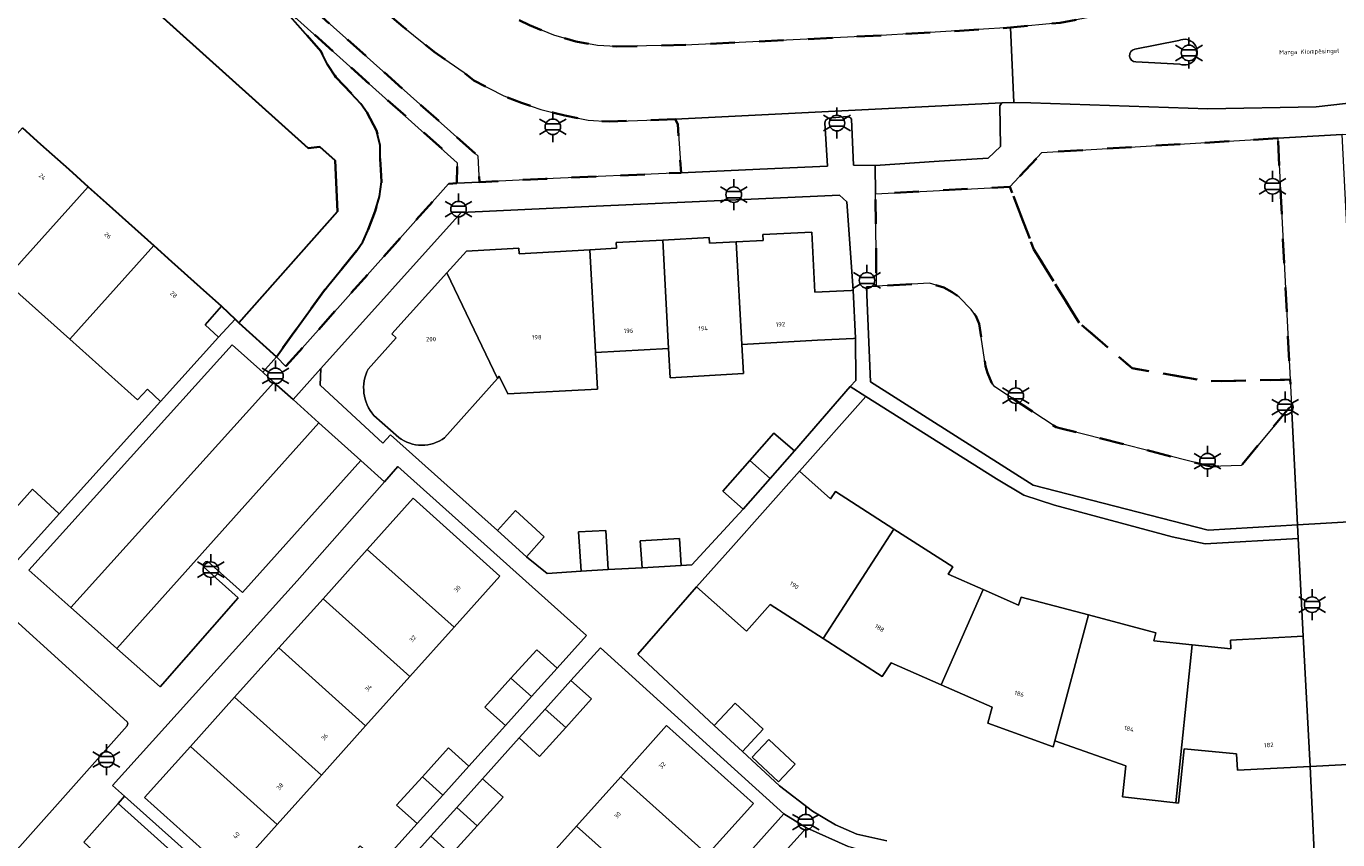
# Model space of a CAD drawing. Extents: x 105780 to 185197, y 477999 to 525027.
# Tile 27 of 256: x 106022 to 106130, y 478611 to 478677. Entities that reach past the tile are written whole.
import ezdxf
from ezdxf.enums import TextEntityAlignment as Align

# ---------------------------------------------------------------- set-up
doc = ezdxf.new("R2010")
doc.units = 0
doc.linetypes.add('XX-HIDDEN', pattern=[4, 2, -2])
for name, color, linetype, lineweight in [('B-GV-GR-MATERIAALGRENS-G', 252, 'XX-HIDDEN', 35), ('B-RO-IE-MEUBILAIR_WEGMEUBILAIR-S', 252, 'Continuous', 25), ('B-WE-GW-WATERGANG_SLOOT_INSTEEK-G', 252, 'Continuous', 30), ('B-XX-KG-KADASTRAAL_BEBOUWING-G', 252, 'Continuous', 20), ('B1-WE-OG-BEBOUWING-T18', 7, 'Continuous', 18), ('B1-WE-OG-TERREIN_ERF-GV', 252, 'Continuous', 18), ('B1-WE-OG-TOPOGRAFIE-T18', 10, 'Continuous', 18), ('B1-WE-VH-VERHARDING_ASFALT-GV', 252, 'Continuous', 18), ('B1-WE-VH-VERHARDING_BETONSTRAATSTEEN-GV', 252, 'Continuous', 18), ('B1-WE-VH-VERHARDING_TEGEL-GV', 252, 'Continuous', 18)]:
    doc.layers.add(name, color=color, linetype=linetype, lineweight=lineweight)
doc.styles.add('NLCS-ISO', font='NLCS-ISO.ttf')
doc.styles.add('NLCS-ISO-M200-T18', font='NLCS-ISO.ttf', dxfattribs={"height": 0.36})

# ---------------------------------------------------------------- blocks, each defined once
blk = doc.blocks.new('B-SIE-WEG_LICHTMAST-SO')
at = {"ltscale": 0.1}
for p, q in [((0, 1.27), (0, 2.53)), ((-1.1, 0.63), (-2.19, 1.27)), ((1.1, 0.63), (2.19, 1.27)), ((-1.1, -0.63), (-2.19, -1.27)), ((0, -1.27), (0, -2.53)), ((1.1, -0.63), (2.19, -1.27))]:
    blk.add_line(p, q, dxfattribs=at)
at = {"flags": 128}
for points in [[(-1.16, 0.5), (1.16, 0.5)], [(-1.16, -0.5), (1.16, -0.5)]]:
    blk.add_lwpolyline(points, dxfattribs=at)
at = {"ltscale": 0.1}
blk.add_circle((0, 0), 1.27, dxfattribs=at)
at = {"style": 'NLCS-ISO'}
blk.add_attdef('TYPE', text='', height=1.8, dxfattribs=at).set_placement((0, 2.53), align=Align.BOTTOM_CENTER)

msp = doc.modelspace()

# ---------------------------------------------------------------- linework, layer by layer
at = {"layer": 'B-GV-GR-MATERIAALGRENS-G', "flags": 128}
for points in [[(106115.975, 478679.095), (106115.527, 478681.667), (106114.752, 478681.063), (106113.874, 478680.819), (106106.965, 478679.956), (106099.987, 478679.338), (106083.701, 478678.246), (106077.17, 478678.061), (106075.361, 478678.298), (106073.752, 478678.554), (106072.838, 478678.854), (106072.15, 478679.241), (106071.62, 478679.722), (106070.795, 478680.36), (106070.006, 478681.058), (106069.185, 478681.802), (106068.335, 478682.955), (106067.766, 478684.037), (106067.21, 478684.851), (106066.581, 478685.604), (106065.18, 478686.674), (106063.669, 478687.862), (106062.678, 478689.162), (106062.296, 478690.128), (106061.978, 478691.164), (106061.829, 478692.065), (106061.955, 478692.807), (106062.112, 478693.503), (106062.372, 478694.052), (106062.685, 478694.497), (106063.348, 478695.208), (106064.434, 478696.284), (106066.011, 478697.862), (106066.628, 478698.342), (106066.822, 478698.485), (106067.348, 478698.874), (106067.86, 478699.157), (106063.958, 478698.817), (106052.121, 478686.065), (106057.104, 478681.708), (106058.263, 478680.695), (106059.498, 478679.684), (106060.609, 478678.859), (106061.548, 478678.245), (106063.625, 478677.218), (106065.624, 478676.408), (106067.408, 478675.902), (106069.203, 478675.569), (106070.727, 478675.481), (106076.916, 478675.63), (106092.406, 478676.386), (106102.97, 478677.027), (106107.051, 478677.417)], [(106075.55, 478669.53), (106070.157, 478669.343), (106068.421, 478669.459), (106066.51, 478669.825), (106064.544, 478670.331), (106062.969, 478670.866), (106061.517, 478671.436), (106059.074, 478672.703), (106058.288, 478673.343), (106055.834, 478675.04), (106053.295, 478677.087), (106050.521, 478679.475), (106047.818, 478681.921), (106045.325, 478679.092), (106059.441, 478666.502), (106059.537, 478664.385), (106064.945, 478664.662), (106076.041, 478665.153), (106075.752, 478669.119)], [(106042.797, 478679.379), (106046.566, 478675.094), (106047.107, 478674.002), (106047.798, 478672.975), (106049.835, 478670.799), (106050.359, 478670.069), (106051.109, 478668.604), (106051.408, 478667.386), (106051.405, 478666.276), (106051.467, 478665.381), (106051.525, 478664.399), (106051.354, 478663.205), (106051.01, 478662.021), (106050.409, 478660.434), (106050.005, 478659.506), (106049.504, 478658.793), (106046.862, 478655.537), (106044.2, 478651.879), (106042.931, 478650.078), (106043.695, 478649.311), (106057.01, 478664.255), (106057.673, 478664.289), (106057.724, 478665.978)], [(106124.857, 478667.972), (106105.555, 478666.811), (106102.93, 478664.01), (106104.894, 478658.881), (106108.585, 478652.884), (106112.934, 478649.152), (106119.129, 478648.086), (106125.855, 478648.227)], [(106108.585, 478652.884), (106104.894, 478658.881), (106102.93, 478664.01), (106091.928, 478663.421), (106092.012, 478655.868), (106096.351, 478656.109), (106097.525, 478655.755), (106098.212, 478655.387), (106098.777, 478654.984), (106099.754, 478653.971), (106100.152, 478653.445), (106100.424, 478652.78), (106100.947, 478649.315), (106101.088, 478648.768), (106101.413, 478647.98), (106101.688, 478647.64), (106106.716, 478644.338), (106107.128, 478644.233), (106119.379, 478641.113), (106121.861, 478641.196), (106125.961, 478646.138), (106125.855, 478648.227), (106119.129, 478648.086), (106112.934, 478649.152)]]:
    msp.add_lwpolyline(points, close=True, dxfattribs=at)
at = {"layer": 'B-WE-GW-WATERGANG_SLOOT_INSTEEK-G', "flags": 128}
for points in [[(106022.152, 478668.833), (106023.636, 478667.502), (106025.939, 478665.437), (106027.53, 478664.01), (106028.995, 478662.696), (106031.328, 478660.604), (106032.896, 478659.198), (106034.345, 478657.898), (106036.698, 478655.788), (106038.441, 478654.225), (106039.543, 478653.177), (106039.862, 478652.884), (106047.934, 478661.986), (106047.74, 478666.155), (106046.48, 478667.279), (106045.511, 478667.155), (106026.138, 478684.633), (106006.169, 478702.544)], [(106026.138, 478684.633), (106045.511, 478667.155), (106046.48, 478667.279), (106047.74, 478666.155), (106047.934, 478661.986), (106039.862, 478652.884), (106042.931, 478650.078), (106044.2, 478651.879), (106046.862, 478655.537), (106049.504, 478658.793), (106050.005, 478659.506), (106050.409, 478660.434), (106051.01, 478662.021), (106051.354, 478663.205), (106051.525, 478664.399), (106051.467, 478665.381), (106051.405, 478666.276), (106051.408, 478667.386), (106051.109, 478668.604), (106050.359, 478670.069), (106049.835, 478670.799), (106047.798, 478672.975), (106047.107, 478674.002), (106046.566, 478675.094), (106042.797, 478679.379)]]:
    msp.add_lwpolyline(points, dxfattribs=at)
at = {"layer": 'B-XX-KG-KADASTRAAL_BEBOUWING-G', "flags": 128}
for points in [[(106027.53, 478664.01), (106025.939, 478665.437), (106023.636, 478667.502), (106022.152, 478668.833), (106015.282, 478661.172), (106020.659, 478656.349)], [(106032.896, 478659.198), (106031.328, 478660.604), (106028.995, 478662.696), (106027.53, 478664.01), (106020.659, 478656.349), (106026.026, 478651.537)], [(106080.543, 478659.498), (106081, 478651.1), (106087.191, 478651.445), (106090.148, 478651.601), (106090.305, 478651.61), (106090.099, 478655.539), (106089.949, 478655.531), (106086.983, 478655.374), (106086.723, 478660.289), (106082.714, 478660.094), (106082.735, 478659.616)], [(106037.086, 478652.714), (106038.441, 478654.225), (106036.698, 478655.788), (106034.345, 478657.898), (106032.896, 478659.198), (106026.026, 478651.537), (106031.571, 478646.564), (106032.371, 478647.456), (106033.444, 478646.435), (106038.194, 478651.701)], [(106074.526, 478659.641), (106070.71, 478659.438), (106070.737, 478658.978), (106068.561, 478658.854), (106069.019, 478650.432), (106075.01, 478650.766)], [(106080.543, 478659.498), (106078.364, 478659.381), (106078.341, 478659.843), (106074.526, 478659.641), (106075.01, 478650.766), (106075.143, 478648.382), (106081.133, 478648.716), (106081, 478651.1)], [(106068.561, 478658.854), (106062.796, 478658.524), (106062.766, 478658.992), (106058.463, 478658.745), (106056.861, 478656.963), (106061, 478648.328), (106061.157, 478648.505), (106061.843, 478647.055), (106069.181, 478647.454), (106069.019, 478650.432)], [(106085.296, 478642.392), (106083.617, 478643.843), (106081.654, 478641.608), (106083.305, 478640.126)], [(106083.305, 478640.126), (106081.654, 478641.608), (106079.439, 478639.087), (106081.118, 478637.636)], [(106093.427, 478635.998), (106088.654, 478639.06), (106088.246, 478638.473), (106085.726, 478640.744), (106080.088, 478634.399), (106077.299, 478631.26), (106081.372, 478627.641), (106083.324, 478629.838), (106087.642, 478627.053)], [(106025.141, 478637.257), (106022.978, 478639.255), (106018.726, 478634.506), (106020.939, 478632.578), (106021.731, 478633.46)], [(106050.355, 478634.331), (106057.458, 478627.961), (106061.208, 478632.143), (106054.105, 478638.512)], [(106061.011, 478635.882), (106063.396, 478633.72), (106064.841, 478635.37), (106062.483, 478637.507)], [(106067.843, 478632.542), (106070.06, 478632.685), (106069.863, 478635.888), (106067.626, 478635.758)], [(106100.752, 478631.043), (106097.871, 478632.313), (106098.255, 478632.901), (106093.427, 478635.998), (106087.642, 478627.053), (106092.487, 478623.929), (106093.206, 478625.063), (106097.302, 478623.261)], [(106072.838, 478632.83), (106076.029, 478633.009), (106075.908, 478635.218), (106072.669, 478635.038)], [(106050.355, 478634.331), (106046.739, 478630.298), (106053.841, 478623.929), (106057.458, 478627.961)], [(106046.739, 478630.298), (106043.123, 478626.266), (106050.225, 478619.896), (106053.841, 478623.929)], [(106109.355, 478628.97), (106103.852, 478630.429), (106103.638, 478629.77), (106100.752, 478631.043), (106097.302, 478623.261), (106101.467, 478621.429), (106101.128, 478620.115), (106106.471, 478618.176), (106106.604, 478618.659)], [(106117.841, 478626.522), (106114.712, 478626.848), (106114.881, 478627.505), (106109.355, 478628.97), (106106.604, 478618.659), (106112.404, 478616.613), (106112.154, 478614.09), (106116.509, 478613.598)], [(106126.921, 478627.225), (106120.972, 478626.899), (106120.997, 478626.193), (106117.841, 478626.522), (106116.509, 478613.598), (106116.738, 478613.572), (106117.198, 478618.018), (106121.473, 478617.596), (106121.554, 478616.266), (106127.484, 478616.573)], [(106043.123, 478626.266), (106039.506, 478622.233), (106046.608, 478615.864), (106050.225, 478619.896)], [(106065.883, 478624.622), (106064.215, 478626.124), (106062.112, 478623.788), (106063.783, 478622.289)], [(106063.783, 478622.289), (106062.112, 478623.788), (106059.986, 478621.427), (106061.654, 478619.925)], [(106067.02, 478623.599), (106064.921, 478621.268), (106066.592, 478619.769), (106068.688, 478622.097)], [(106039.506, 478622.233), (106035.89, 478618.2), (106042.992, 478611.831), (106046.608, 478615.864)], [(106080.443, 478621.763), (106078.739, 478619.934), (106081.044, 478617.787), (106082.748, 478619.616)], [(106066.592, 478619.769), (106064.921, 478621.268), (106062.791, 478618.902), (106064.459, 478617.4)], [(106071.096, 478615.73), (106078.199, 478609.36), (106081.949, 478613.541), (106074.845, 478619.911)], [(106083.202, 478618.783), (106081.838, 478617.32), (106083.997, 478615.309), (106085.36, 478616.772)], [(106035.89, 478618.2), (106032.14, 478614.019), (106039.241, 478607.649), (106042.992, 478611.831)], [(106058.657, 478616.595), (106056.989, 478618.097), (106054.863, 478615.736), (106056.534, 478614.237)], [(106056.534, 478614.237), (106054.863, 478615.736), (106052.76, 478613.4), (106054.428, 478611.898)], [(106059.794, 478615.572), (106057.674, 478613.217), (106059.345, 478611.718), (106061.462, 478614.07)], [(106071.096, 478615.73), (106067.48, 478611.698), (106074.583, 478605.328), (106078.199, 478609.36)], [(106059.345, 478611.718), (106057.674, 478613.217), (106055.565, 478610.875), (106057.233, 478609.373)], [(106067.48, 478611.698), (106063.864, 478607.665), (106070.966, 478601.295), (106074.583, 478605.328)]]:
    msp.add_lwpolyline(points, close=True, dxfattribs=at)
for points in [[(106056.861, 478656.963), (106052.374, 478651.969), (106052.707, 478651.658), (106050.426, 478649.089)], [(106056.688, 478643.473), (106061, 478648.328), (106056.861, 478656.963)], [(106050.906, 478645.297), (106052.929, 478643.492)]]:
    msp.add_lwpolyline(points, dxfattribs=at)
for points in [[(106050.426, 478649.089, 0.3069837), (106050.906, 478645.297)], [(106052.929, 478643.492, 0.330674), (106056.688, 478643.473)]]:
    msp.add_lwpolyline(points, format="xyb", dxfattribs=at)
at = {"layer": 'B1-WE-OG-TERREIN_ERF-GV', "flags": 128}
for points in [[(106056.861, 478656.963), (106058.463, 478658.745), (106062.766, 478658.992), (106062.796, 478658.524), (106068.561, 478658.854), (106070.737, 478658.978), (106070.71, 478659.438), (106074.526, 478659.641), (106078.341, 478659.843), (106078.364, 478659.381), (106080.543, 478659.498), (106082.735, 478659.616), (106082.714, 478660.094), (106086.723, 478660.289), (106086.983, 478655.374), (106089.949, 478655.531), (106090.099, 478655.539), (106089.581, 478662.777), (106088.99, 478663.312), (106067.872, 478662.352), (106058.033, 478661.905), (106046.562, 478649.136), (106046.505, 478647.766), (106051.64, 478643.035), (106052.267, 478643.706), (106061.011, 478635.882), (106062.483, 478637.507), (106064.841, 478635.37), (106063.396, 478633.72), (106065.073, 478632.363), (106067.843, 478632.542), (106067.626, 478635.758), (106069.863, 478635.888), (106070.06, 478632.685), (106072.838, 478632.83), (106072.669, 478635.038), (106075.908, 478635.218), (106076.029, 478633.009), (106076.896, 478633.058), (106081.118, 478637.636), (106079.439, 478639.087), (106081.654, 478641.608), (106083.617, 478643.843), (106085.296, 478642.392), (106089.87, 478647.656), (106090.323, 478648.156), (106090.305, 478651.61), (106090.148, 478651.601), (106087.191, 478651.445), (106081, 478651.1), (106081.133, 478648.716), (106075.143, 478648.382), (106075.01, 478650.766), (106069.019, 478650.432), (106069.181, 478647.454), (106061.843, 478647.055), (106061.157, 478648.505), (106061, 478648.328), (106056.688, 478643.473)], [(106050.426, 478649.089), (106052.707, 478651.658), (106052.374, 478651.969), (106056.861, 478656.963)], [(106018.726, 478634.506), (106022.978, 478639.255), (106025.141, 478637.257), (106033.444, 478646.435), (106032.371, 478647.456), (106031.571, 478646.564), (106026.026, 478651.537), (106020.659, 478656.349)], [(106052.929, 478643.492), (106050.906, 478645.297)], [(106128.003, 478605.489), (106127.484, 478616.573), (106121.554, 478616.266), (106121.473, 478617.596), (106117.198, 478618.018), (106116.738, 478613.572), (106116.509, 478613.598), (106112.154, 478614.09), (106112.404, 478616.613), (106106.604, 478618.659), (106106.471, 478618.176), (106101.128, 478620.115), (106101.467, 478621.429), (106097.302, 478623.261), (106093.206, 478625.063), (106092.487, 478623.929), (106087.642, 478627.053), (106083.324, 478629.838), (106081.372, 478627.641), (106077.299, 478631.26), (106072.483, 478625.762), (106078.739, 478619.934), (106080.443, 478621.763), (106082.748, 478619.616), (106081.044, 478617.787), (106084.093, 478614.99), (106086.786, 478612.913), (106088.676, 478611.8), (106090.396, 478611.043), (106092.852, 478610.475)]]:
    msp.add_lwpolyline(points, dxfattribs=at)
for points in [[(106039.543, 478653.177), (106038.441, 478654.225), (106037.086, 478652.714), (106038.194, 478651.701)], [(106126.523, 478635.219), (106118.905, 478634.78), (106116.208, 478635.365), (106106.588, 478637.945), (106104.081, 478638.779), (106101.845, 478640.114), (106091.148, 478646.846), (106085.726, 478640.744), (106088.246, 478638.473), (106088.654, 478639.06), (106093.427, 478635.998), (106098.255, 478632.901), (106097.871, 478632.313), (106100.752, 478631.043), (106103.638, 478629.77), (106103.852, 478630.429), (106109.355, 478628.97), (106114.881, 478627.505), (106114.712, 478626.848), (106117.841, 478626.522), (106120.997, 478626.193), (106120.972, 478626.899), (106126.921, 478627.225)], [(106056.989, 478618.097), (106058.657, 478616.595), (106061.654, 478619.925), (106059.986, 478621.427), (106062.112, 478623.788), (106064.215, 478626.124), (106065.883, 478624.622), (106068.282, 478627.287), (106052.863, 478641.106), (106051.773, 478639.869), (106044.619, 478631.754), (106029.517, 478615.021), (106030.493, 478614.149), (106044.879, 478601.292), (106047.202, 478603.872), (106045.534, 478605.374), (106047.615, 478607.685), (106049.763, 478610.071), (106051.431, 478608.569), (106054.428, 478611.898), (106052.76, 478613.4), (106054.863, 478615.736)], [(106053.841, 478623.929), (106050.225, 478619.896), (106046.608, 478615.864), (106042.992, 478611.831), (106039.241, 478607.649), (106032.14, 478614.019), (106035.89, 478618.2), (106039.506, 478622.233), (106043.123, 478626.266), (106046.739, 478630.298), (106050.355, 478634.331), (106054.105, 478638.512), (106061.208, 478632.143), (106057.458, 478627.961)], [(106084.435, 478612.693), (106069.425, 478626.27), (106067.02, 478623.599), (106068.688, 478622.097), (106066.592, 478619.769), (106064.459, 478617.4), (106062.791, 478618.902), (106059.794, 478615.572), (106061.462, 478614.07), (106059.345, 478611.718), (106057.233, 478609.373), (106055.565, 478610.875), (106052.568, 478607.546), (106054.236, 478606.044), (106052.096, 478603.667), (106050.007, 478601.347), (106048.339, 478602.849), (106045.975, 478600.224), (106061.126, 478586.629)], [(106063.864, 478607.665), (106067.48, 478611.698), (106071.096, 478615.73), (106074.845, 478619.911), (106081.949, 478613.541), (106078.199, 478609.36), (106074.583, 478605.328), (106070.966, 478601.295), (106067.35, 478597.263), (106063.733, 478593.231), (106059.983, 478589.049), (106052.881, 478595.418), (106056.631, 478599.6), (106060.247, 478603.633)], [(106083.202, 478618.783), (106085.36, 478616.772), (106083.997, 478615.309), (106081.838, 478617.32)]]:
    msp.add_lwpolyline(points, close=True, dxfattribs=at)
at = {"layer": 'B1-WE-OG-TERREIN_ERF-GV'}
for points in [[(106050.906, 478645.297, -0.3069837), (106050.426, 478649.089)], [(106056.688, 478643.473, -0.330674), (106052.929, 478643.492)]]:
    msp.add_lwpolyline(points, format="xyb", dxfattribs=at)
at = {"layer": 'B1-WE-VH-VERHARDING_ASFALT-GV', "flags": 128}
for points in [[(106050.521, 478679.475), (106053.295, 478677.087), (106055.834, 478675.04), (106058.288, 478673.343), (106059.074, 478672.703), (106061.517, 478671.436), (106062.969, 478670.866), (106064.544, 478670.331), (106066.51, 478669.825), (106068.421, 478669.459), (106070.157, 478669.343), (106075.55, 478669.53), (106102.264, 478670.88), (106103.24, 478670.892), (106102.97, 478677.027), (106092.406, 478676.386), (106076.916, 478675.63), (106070.727, 478675.481), (106069.203, 478675.569), (106067.408, 478675.902), (106065.624, 478676.408), (106063.625, 478677.218)], [(106009.599, 478596.191), (106030.722, 478619.908), (106030.769, 478620.121), (106030.725, 478620.233), (106016.141, 478633.432), (106010.198, 478638.811), (106006.855, 478635.004), (106017.562, 478625.48), (106018.479, 478624.502), (106019.156, 478623.56), (106020.034, 478621.834), (106020.342, 478620.826), (106020.535, 478619.612), (106020.606, 478617.961), (106020.481, 478616.999), (106020.043, 478615.973), (106019.552, 478615.07), (106018.401, 478613.654), (106003.371, 478596.811)]]:
    msp.add_lwpolyline(points, dxfattribs=at)
at = {"layer": 'B1-WE-VH-VERHARDING_BETONSTRAATSTEEN-GV', "flags": 128}
for points in [[(106149.511, 478680.04), (106142.606, 478679.832), (106138.903, 478679.945), (106115.975, 478679.095), (106107.051, 478677.417), (106102.97, 478677.027), (106103.24, 478670.892), (106104.645, 478670.884), (106119.134, 478670.37), (106127.991, 478670.544), (106141.909, 478672.131), (106149.811, 478673.674)], [(106087.783, 478669.238), (106087.85, 478669.433), (106088.061, 478669.625), (106089.613, 478669.748), (106089.886, 478669.647), (106089.968, 478669.536), (106090.142, 478665.768), (106091.902, 478665.758), (106097.156, 478666.088), (106101.162, 478666.34), (106102.171, 478667.311), (106102.095, 478670.626), (106102.264, 478670.88), (106075.55, 478669.53), (106075.752, 478669.119), (106076.041, 478665.153), (106082.461, 478665.437), (106088.005, 478665.683)], [(106130.122, 478668.291), (106124.857, 478667.972), (106125.855, 478648.227), (106125.961, 478646.138), (106126.465, 478636.344), (106131.619, 478636.642), (106131.297, 478645.529), (106131.281, 478645.547), (106131.121, 478648.42)], [(106100.424, 478652.78), (106100.152, 478653.445), (106099.754, 478653.971), (106098.777, 478654.984), (106098.212, 478655.387), (106097.525, 478655.755), (106096.351, 478656.109), (106092.012, 478655.868), (106091.202, 478655.819), (106091.525, 478648.033), (106104.835, 478639.59), (106119.155, 478635.92), (106126.465, 478636.344), (106125.961, 478646.138), (106121.861, 478641.196), (106119.379, 478641.113), (106107.128, 478644.233), (106106.716, 478644.338), (106101.688, 478647.64), (106101.413, 478647.98), (106101.088, 478648.768), (106100.947, 478649.315)], [(106042.718, 478648.002), (106041.804, 478648.823), (106039.296, 478651.076), (106022.662, 478632.633), (106026.101, 478629.578)], [(106046.404, 478644.692), (106044.282, 478646.598), (106042.718, 478648.002), (106026.101, 478629.578), (106027.785, 478628.083), (106029.875, 478626.226)], [(106049.826, 478641.618), (106046.404, 478644.692), (106029.875, 478626.226), (106033.406, 478623.089), (106039.781, 478630.38), (106036.971, 478632.911), (106036.942, 478633.12), (106037.123, 478633.32), (106037.303, 478633.357), (106040.143, 478630.8)], [(106027.174, 478610.37), (106057.351, 478582.687), (106060.361, 478586.056), (106060.344, 478586.208), (106056.98, 478589.213), (106056.831, 478589.211), (106054.444, 478586.599), (106054.306, 478586.506), (106054.172, 478586.5), (106053.916, 478586.659), (106053.891, 478586.773), (106053.93, 478586.956), (106056.334, 478589.607), (106056.295, 478589.825), (106045.795, 478599.256), (106045.596, 478599.218), (106043.281, 478596.705), (106043.105, 478596.572), (106042.907, 478596.534), (106041.576, 478597.74), (106041.584, 478597.97), (106043.989, 478600.803), (106043.941, 478600.992), (106029.972, 478613.533)], [(106070.118, 478587.919), (106076.674, 478595.209), (106086.736, 478606.647), (106089.236, 478604.446), (106090.207, 478605.488), (106091.314, 478609.548), (106089.702, 478610.019), (106086.298, 478611.55), (106079.285, 478603.817), (106073.784, 478597.662), (106060.618, 478582.932), (106064.368, 478579.63), (106070.985, 478587.153)]]:
    msp.add_lwpolyline(points, close=True, dxfattribs=at)
at = {"layer": 'B1-WE-VH-VERHARDING_BETONSTRAATSTEEN-GV'}
for points in [[(106113.153, 478675.253, 0.9244063), (106113.241, 478674.234)], [(106113.241, 478674.234, -0.9244063), (106113.153, 478675.253)], [(106116.836, 478674.044, 1.5189477), (106116.752, 478675.969)], [(106116.752, 478675.969, -1.5189477), (106116.836, 478674.044)]]:
    msp.add_lwpolyline(points, format="xyb", dxfattribs=at)
at = {"layer": 'B1-WE-VH-VERHARDING_BETONSTRAATSTEEN-GV', "flags": 128}
for points in [[(106116.752, 478675.969), (106113.153, 478675.253)], [(106113.153, 478675.253), (106116.752, 478675.969)], [(106113.241, 478674.234), (106116.836, 478674.044)], [(106116.836, 478674.044), (106113.241, 478674.234)]]:
    msp.add_lwpolyline(points, dxfattribs=at)
at = {"layer": 'B1-WE-VH-VERHARDING_TEGEL-GV', "flags": 128}
for points in [[(106045.325, 478679.092), (106047.818, 478681.921), (106046.237, 478683.351), (106042.797, 478679.379), (106057.724, 478665.978), (106057.673, 478664.289), (106059.537, 478664.385), (106059.441, 478666.502)], [(106146.8, 478669.277), (106150.722, 478666.742), (106163.179, 478667.453), (106163.15, 478669.857), (106158.415, 478669.581), (106151.33, 478669.167), (106151.118, 478673.699), (106149.811, 478673.674), (106141.909, 478672.131), (106127.991, 478670.544), (106119.134, 478670.37), (106104.645, 478670.884), (106103.24, 478670.892), (106102.264, 478670.88), (106102.095, 478670.626), (106102.171, 478667.311), (106101.162, 478666.34), (106097.156, 478666.088), (106091.902, 478665.758), (106091.928, 478663.421), (106102.93, 478664.01), (106105.555, 478666.811), (106124.857, 478667.972), (106130.122, 478668.291)], [(106088.99, 478663.312), (106089.581, 478662.777), (106090.099, 478655.539), (106090.305, 478651.61), (106090.323, 478648.156), (106089.87, 478647.656), (106091.148, 478646.846), (106101.845, 478640.114), (106104.081, 478638.779), (106106.588, 478637.945), (106116.208, 478635.365), (106118.905, 478634.78), (106126.523, 478635.219), (106126.465, 478636.344), (106119.155, 478635.92), (106104.835, 478639.59), (106091.525, 478648.033), (106091.202, 478655.819), (106092.012, 478655.868), (106091.928, 478663.421), (106091.902, 478665.758), (106090.142, 478665.768), (106089.968, 478669.536), (106089.886, 478669.647), (106089.613, 478669.748), (106088.061, 478669.625), (106087.85, 478669.433), (106087.783, 478669.238), (106088.005, 478665.683), (106082.461, 478665.437), (106076.041, 478665.153), (106064.945, 478664.662), (106059.537, 478664.385), (106057.673, 478664.289), (106057.01, 478664.255), (106043.695, 478649.311), (106042.931, 478650.078), (106041.804, 478648.823), (106042.718, 478648.002), (106044.282, 478646.598), (106046.562, 478649.136), (106058.033, 478661.905), (106067.872, 478662.352)], [(106132.043, 478627.514), (106131.686, 478635.203), (106131.619, 478636.642), (106126.465, 478636.344), (106126.523, 478635.219), (106126.921, 478627.225), (106127.484, 478616.573), (106132.613, 478616.835)], [(106133.423, 478602.166), (106133.308, 478604.383), (106133.114, 478605.834), (106132.987, 478608.632), (106132.613, 478616.835), (106127.484, 478616.573), (106128.003, 478605.489), (106128.248, 478604.068), (106128.298, 478601.848), (106128.921, 478589.996), (106129.05, 478588.252), (106129.505, 478579.729), (106129.772, 478574.719), (106134.957, 478574.856), (106134.672, 478580.026), (106134.202, 478588.545), (106133.913, 478593.604)]]:
    msp.add_lwpolyline(points, close=True, dxfattribs=at)
for points in [[(106027.174, 478610.37), (106029.972, 478613.533), (106030.493, 478614.149), (106029.517, 478615.021), (106044.619, 478631.754), (106051.773, 478639.869), (106049.826, 478641.618), (106040.143, 478630.8), (106037.303, 478633.357), (106037.123, 478633.32), (106036.942, 478633.12), (106036.971, 478632.911), (106039.781, 478630.38), (106033.406, 478623.089), (106029.875, 478626.226), (106027.785, 478628.083), (106026.101, 478629.578), (106022.662, 478632.633), (106039.296, 478651.076), (106041.804, 478648.823), (106042.931, 478650.078), (106039.862, 478652.884), (106039.543, 478653.177), (106038.194, 478651.701), (106033.444, 478646.435), (106025.141, 478637.257), (106021.731, 478633.46)], [(106092.852, 478610.475), (106090.396, 478611.043), (106088.676, 478611.8), (106086.786, 478612.913), (106084.093, 478614.99), (106081.044, 478617.787), (106078.739, 478619.934), (106072.483, 478625.762), (106077.299, 478631.26), (106080.088, 478634.399), (106085.726, 478640.744), (106091.148, 478646.846), (106089.87, 478647.656), (106085.296, 478642.392), (106083.305, 478640.126), (106081.118, 478637.636), (106076.896, 478633.058), (106076.029, 478633.009), (106072.838, 478632.83), (106070.06, 478632.685), (106067.843, 478632.542), (106065.073, 478632.363), (106063.396, 478633.72), (106061.011, 478635.882), (106052.267, 478643.706), (106051.64, 478643.035), (106046.505, 478647.766), (106046.562, 478649.136), (106044.282, 478646.598), (106046.404, 478644.692), (106049.826, 478641.618), (106051.773, 478639.869), (106052.863, 478641.106), (106068.282, 478627.287), (106065.883, 478624.622), (106063.783, 478622.289), (106061.654, 478619.925), (106058.657, 478616.595), (106056.534, 478614.237), (106054.428, 478611.898), (106051.431, 478608.569)], [(106016.141, 478633.432), (106030.725, 478620.233), (106030.769, 478620.121), (106030.722, 478619.908), (106009.599, 478596.191)], [(106052.568, 478607.546), (106055.565, 478610.875), (106057.674, 478613.217), (106059.794, 478615.572), (106062.791, 478618.902), (106064.921, 478621.268), (106067.02, 478623.599), (106069.425, 478626.27), (106084.435, 478612.693), (106086.298, 478611.55), (106089.702, 478610.019)], [(106044.879, 478601.292), (106030.493, 478614.149), (106029.972, 478613.533), (106043.941, 478600.992)], [(106079.285, 478603.817), (106086.298, 478611.55), (106084.435, 478612.693), (106061.126, 478586.629)]]:
    msp.add_lwpolyline(points, dxfattribs=at)

# ---------------------------------------------------------------- block references
at = {"layer": 'B-RO-IE-MEUBILAIR_WEGMEUBILAIR-S', "xscale": 0.5, "yscale": 0.5, "zscale": 0.5}
for p in [(106117.582, 478674.958), (106065.537, 478668.913), (106088.785, 478669.217), (106080.339, 478663.364), (106124.42, 478664.039), (106057.823, 478662.178), (106091.24, 478656.343), (106042.843, 478648.533), (106103.413, 478646.908), (106125.458, 478645.976), (106119.1, 478641.549), (106037.556, 478632.671), (106127.657, 478629.815), (106029.012, 478617.138), (106086.227, 478612.016)]:
    msp.add_blockref('B-SIE-WEG_LICHTMAST-SO', p, dxfattribs=at)

# ---------------------------------------------------------------- texts
at = {"layer": 'B1-WE-OG-BEBOUWING-T18', "style": 'NLCS-ISO-M200-T18'}
for s, rotation, p in [('24', 318.1, (106023.777, 478664.822)), ('26', 318.1, (106029.123, 478660.028)), ('28', 318.1, (106034.523, 478655.186)), ('194', 1.4, (106077.833, 478652.423)), ('192', 3.2, (106084.161, 478652.75)), ('200', 1.3, (106055.57, 478651.539)), ('198', 1.4, (106064.225, 478651.693)), ('196', 1.4, (106071.73, 478652.223)), ('30', 48.1, (106057.724, 478631.106)), ('190', 327.3, (106085.286, 478631.393)), ('188', 327.3, (106092.268, 478627.902)), ('32', 48.1, (106054.068, 478627.028)), ('34', 48.1, (106050.451, 478622.996)), ('186', 345.2, (106103.693, 478622.518)), ('184', 345.1, (106112.669, 478619.653)), ('36', 48.1, (106046.859, 478618.99)), ('182', 3.2, (106124.117, 478618.329)), ('32', 48.1, (106074.486, 478616.664)), ('38', 48.1, (106043.218, 478614.931)), ('30', 48.1, (106070.83, 478612.586)), ('40', 48.1, (106039.642, 478610.943))]:
    msp.add_text(s, height=0.36, rotation=rotation, dxfattribs=at).set_placement(p, align=Align.MIDDLE)
at = {"layer": 'B1-WE-OG-TOPOGRAFIE-T18', "style": 'NLCS-ISO-M200-T18'}
msp.add_text('Marga Klompésingel', height=0.36, rotation=1.6, dxfattribs=at).set_placement((106127.417, 478675.025), align=Align.MIDDLE)

doc.saveas('drawing.dxf')
